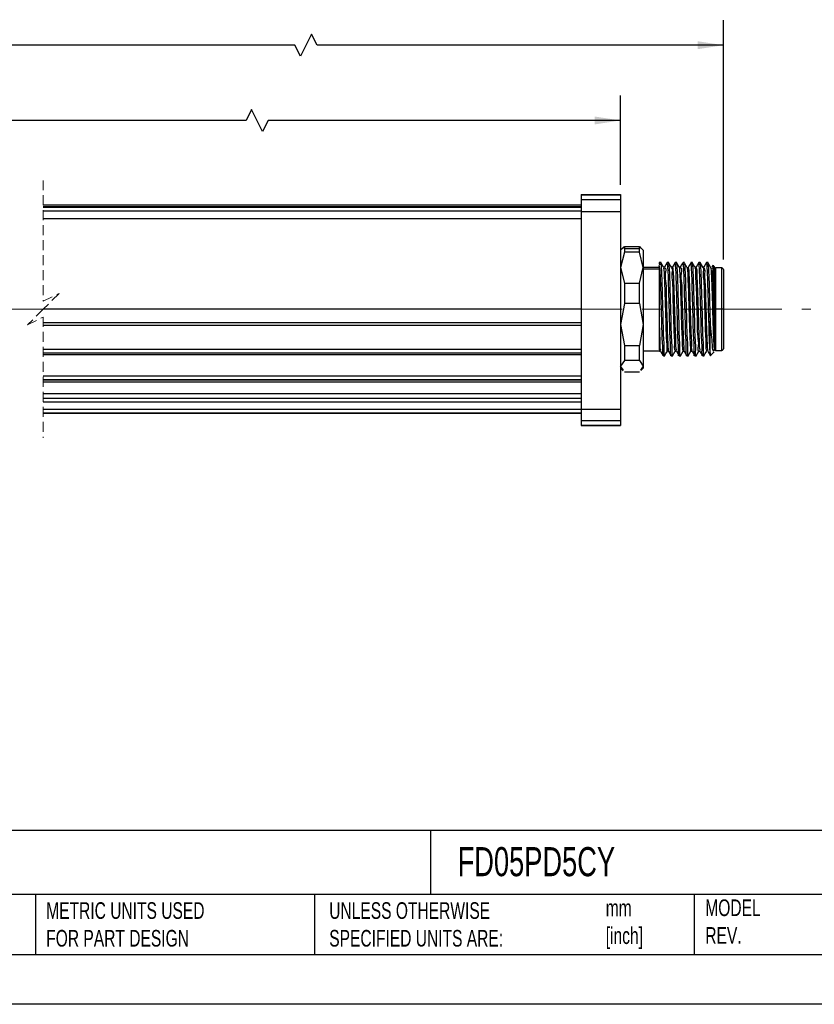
# Model space of a CAD drawing. Header units: millimetres. Extents: x 0 to 279, y 0 to 216.
# Tile 2 of 4: x 103 to 205, y 0 to 125. Entities that reach past the tile are written whole.
import ezdxf

# ---------------------------------------------------------------- set-up
doc = ezdxf.new("R2010")
doc.units = ezdxf.units.MM
doc.linetypes.add('CENTERX2', pattern=[20.32, 12.7, -2.54, 2.54, -2.54])
doc.linetypes.add('HIDDEN', pattern=[1.905, 1.27, -0.635])
doc.layers.add('CENTER', color=40, linetype='CENTERX2')
doc.layers.add('DIMENSIONS', color=140, linetype='Continuous', lineweight=25)
doc.layers.add('TEXT', color=140, linetype='Continuous', lineweight=25)
doc.styles.add('SLDTEXTSTYLE0', font='TXT', dxfattribs={"width": 0.7})
doc.dimstyles.new('SLDDIMSTYLE0', dxfattribs={"dimtxt": 2.158008, "dimasz": 3.302, "dimexe": 0, "dimexo": 0.0625, "dimgap": 0.539502, "dimtad": 0, "dimtih": 1, "dimtoh": 1, "dimdec": 1, "dimrnd": 1e-09, "dimzin": 12, "dimdsep": 46, "dimtxsty": 'SLDTEXTSTYLE0', "dimsah": 1, "dimcen": 0.09, "dimadec": 0, "dimazin": 3, "dimtfac": 1, "dimtdec": 1, "dimtofl": 0, "dimtmove": 0, "dimatfit": 3, "dimfxl": 0, "dimfrac": 2, "dimtolj": 1, "dimtzin": 12, "dimarcsym": 0})
doc.dimstyles.new('SLDDIMSTYLE3', dxfattribs={"dimtxt": 2.158008, "dimasz": 3.302, "dimexe": 0, "dimexo": 0.0625, "dimgap": 0.539502, "dimtad": 0, "dimtih": 1, "dimtoh": 1, "dimdec": 1, "dimrnd": 1e-09, "dimzin": 4, "dimdsep": 46, "dimtxsty": 'SLDTEXTSTYLE0', "dimsah": 1, "dimcen": 0.09, "dimadec": 0, "dimazin": 1, "dimtfac": 1, "dimtdec": 1, "dimtofl": 0, "dimtmove": 0, "dimatfit": 3, "dimfxl": 0, "dimfrac": 2, "dimtolj": 1, "dimtzin": 12, "dimarcsym": 0})

# ---------------------------------------------------------------- blocks, each defined once
blk = doc.blocks.new('_D_5')
at = {"layer": 'DIMENSIONS'}
for p, q in [((23.4, 104.36), (23.4, 115.72)), ((179.94, 104.36), (179.94, 115.72)), ((132.98, 113.96), (132.28, 112.55)), ((134.39, 111.14), (132.98, 113.96)), ((23.4, 112.55), (80.4, 112.55)), ((83.33, 112.55), (82.6, 112.55)), ((82.6, 112.55), (82.6, 109.12)), ((91.54, 112.55), (92.26, 112.55)), ((92.26, 112.55), (92.26, 109.12)), ((132.28, 112.55), (94.46, 112.55)), ((135.1, 112.55), (134.39, 111.14)), ((179.94, 112.55), (135.1, 112.55)), ((82.6, 109.12), (83.33, 109.12)), ((92.26, 109.12), (91.54, 109.12))]:
    blk.add_line(p, q, dxfattribs=at)
for points in [[(23.4, 112.55), (26.7, 112.04), (26.7, 113.05)], [(179.94, 112.55), (176.64, 113.05), (176.64, 112.04)]]:
    blk.add_solid(points, dxfattribs=at)
at = {"layer": 'DIMENSIONS', "char_height": 2.117, "attachment_point": 1, "style": 'SLDTEXTSTYLE0'}
for s, insert in [('480.0', (83.33, 115.76)), ('18.90', (83.33, 111.85))]:
    blk.add_mtext(s, dxfattribs=dict(at, insert=insert))
blk = doc.blocks.new('_D_6')
at = {"layer": 'DIMENSIONS'}
for p, q in [((23.4, 104.36), (23.4, 125.3)), ((193.04, 94.84), (193.04, 125.3)), ((140.61, 123.54), (139.2, 120.72)), ((141.32, 122.13), (140.61, 123.54)), ((23.4, 122.13), (79.74, 122.13)), ((82.67, 122.13), (81.94, 122.13)), ((81.94, 122.13), (81.94, 118.7)), ((90.87, 122.13), (91.6, 122.13)), ((91.6, 122.13), (91.6, 118.7)), ((138.5, 122.13), (93.8, 122.13)), ((139.2, 120.72), (138.5, 122.13)), ((193.04, 122.13), (141.32, 122.13)), ((81.94, 118.7), (82.67, 118.7)), ((91.6, 118.7), (90.87, 118.7))]:
    blk.add_line(p, q, dxfattribs=at)
for points in [[(23.4, 122.13), (26.7, 121.62), (26.7, 122.64)], [(193.04, 122.13), (189.74, 122.64), (189.74, 121.62)]]:
    blk.add_solid(points, dxfattribs=at)
at = {"layer": 'DIMENSIONS', "char_height": 2.117, "attachment_point": 1, "style": 'SLDTEXTSTYLE0'}
for s, insert in [('493.1', (82.67, 125.34)), ('19.41', (82.67, 121.43))]:
    blk.add_mtext(s, dxfattribs=dict(at, insert=insert))

msp = doc.modelspace()

# ---------------------------------------------------------------- linework, layer by layer
at = {"color": 7, "linetype": 'HIDDEN', "lineweight": 18}
for p, q in [((106.48, 104.92), (106.48, 89.52)), ((106.48, 89.52), (108.48, 90.52)), ((108.48, 90.52), (106.48, 88.52)), ((106.48, 88.52), (104.48, 86.52)), ((104.48, 86.52), (106.48, 87.52)), ((106.48, 87.52), (106.48, 72.12))]:
    msp.add_line(p, q, dxfattribs=at)
for p, q in [((174.94, 103.14), (179.94, 103.14)), ((174.94, 103.14), (174.94, 103.09)), ((174.94, 103.14), (179.94, 103.14)), ((174.94, 103.14), (174.94, 103.14)), ((174.94, 103.09), (179.94, 103.09)), ((174.94, 103.09), (174.94, 102.5)), ((179.94, 103.14), (179.94, 103.09)), ((179.94, 103.14), (179.94, 103.14)), ((179.94, 103.09), (179.94, 102.5)), ((174.94, 101.74), (106.48, 101.74)), ((174.94, 102.5), (179.94, 102.5)), ((174.94, 102.5), (174.94, 100.97)), ((179.94, 102.5), (179.94, 100.97)), ((174.94, 101.54), (106.48, 101.54)), ((106.48, 101.54), (174.94, 101.54)), ((106.48, 101.5), (174.94, 101.5)), ((106.48, 101.05), (174.94, 101.05)), ((174.94, 100.97), (174.94, 75.77)), ((174.94, 100.97), (179.94, 100.97)), ((179.94, 100.97), (179.94, 75.77)), ((106.48, 100.05), (174.94, 100.05)), ((180.26, 96.33), (179.94, 96.02)), ((180.44, 95.79), (179.94, 93.82)), ((180.31, 96.28), (180.44, 96.48)), ((180.44, 96.48), (180.44, 96.24)), ((180.44, 96.48), (182.34, 96.48)), ((180.44, 96.24), (180.44, 95.79)), ((180.44, 96.24), (182.34, 96.24)), ((182.34, 95.79), (180.44, 95.79)), ((182.34, 96.24), (182.34, 96.48)), ((182.34, 96.48), (182.48, 96.28)), ((182.34, 95.79), (182.34, 96.24)), ((182.84, 93.82), (182.34, 95.79)), ((182.84, 96.02), (182.53, 96.33)), ((182.84, 96.02), (182.84, 93.82)), ((185.1, 94.47), (184.84, 94.47)), ((184.84, 94.47), (184.84, 94.26)), ((184.84, 94.26), (185.09, 94.26)), ((184.99, 93.51), (184.84, 94.09)), ((184.84, 94.09), (184.84, 93.29)), ((185.05, 94.37), (185.09, 94.26)), ((186.1, 94.47), (185.9, 94.47)), ((185.94, 94.26), (185.9, 94.38)), ((186.09, 94.26), (185.94, 94.26)), ((186.05, 94.37), (186.09, 94.26)), ((186.94, 94.26), (186.89, 94.39)), ((187.1, 94.47), (186.9, 94.47)), ((187.09, 94.26), (186.94, 94.26)), ((187.05, 94.37), (187.09, 94.26)), ((188.1, 94.47), (187.9, 94.47)), ((187.94, 94.26), (187.9, 94.38)), ((188.09, 94.26), (187.94, 94.26)), ((188.08, 94.32), (188.09, 94.26)), ((189.1, 94.47), (188.9, 94.47)), ((188.94, 94.26), (188.92, 94.36)), ((189.09, 94.26), (188.94, 94.26)), ((189.05, 94.37), (189.09, 94.26)), ((189.94, 94.26), (189.89, 94.38)), ((190.1, 94.47), (189.9, 94.47)), ((190.09, 94.26), (189.94, 94.26)), ((190.05, 94.37), (190.09, 94.26)), ((191.1, 94.47), (190.9, 94.47)), ((190.94, 94.26), (190.9, 94.38)), ((190.94, 94.26), (191.09, 94.26)), ((191.05, 94.37), (191.09, 94.26)), ((191.66, 94.05), (191.55, 93.86)), ((191.84, 93.97), (191.72, 94.09)), ((179.94, 93.82), (180.44, 91.85)), ((182.34, 91.85), (182.84, 93.82)), ((184.84, 93.82), (182.84, 93.82)), ((182.84, 93.82), (182.84, 86.58)), ((182.84, 93.64), (184.84, 93.64)), ((184.84, 93.29), (184.84, 87.25)), ((185.56, 93.87), (185.4, 93.87)), ((186.56, 93.87), (186.4, 93.87)), ((187.56, 93.87), (187.4, 93.87)), ((188.53, 93.75), (188.55, 93.86)), ((189.56, 93.87), (189.4, 93.87)), ((190.56, 93.87), (190.4, 93.87)), ((191.84, 93.97), (191.84, 89.19)), ((192.84, 93.77), (192.04, 93.77)), ((192.04, 93.77), (192.04, 88.52)), ((192.84, 88.52), (192.84, 93.77)), ((193.04, 93.57), (193.04, 88.52)), ((180.44, 91.85), (180.44, 89.26)), ((180.44, 91.85), (182.34, 91.85)), ((182.34, 89.26), (182.34, 91.85)), ((180.44, 89.26), (179.94, 86.58)), ((182.34, 89.26), (180.44, 89.26)), ((182.34, 89.26), (182.84, 86.58)), ((191.84, 89.19), (191.84, 87.25)), ((106.48, 88.58), (174.94, 88.58)), ((191.84, 88.52), (192.04, 88.52)), ((192.84, 88.52), (192.04, 88.52)), ((192.04, 88.52), (192.04, 83.27)), ((193.04, 88.52), (192.84, 88.52)), ((192.84, 83.27), (192.84, 88.52)), ((193.04, 88.52), (193.04, 83.47)), ((106.48, 86.84), (174.94, 86.84)), ((179.94, 86.58), (180.44, 83.89)), ((182.84, 86.58), (182.34, 83.89)), ((182.84, 86.58), (182.84, 81.27)), ((184.84, 87.25), (184.84, 83.48)), ((191.34, 82.96), (191.34, 86.98)), ((191.84, 87.25), (191.84, 83.48)), ((106.48, 86.47), (174.94, 86.47)), ((106.48, 83.42), (174.94, 83.42)), ((106.48, 82.95), (174.94, 82.95)), ((180.44, 83.89), (182.34, 83.89)), ((180.44, 83.89), (180.44, 81.99)), ((182.34, 81.99), (182.34, 83.89)), ((182.84, 83.22), (184.84, 83.22)), ((184.84, 83.48), (184.9, 83.17)), ((184.9, 83.17), (185.05, 83.17)), ((186.9, 83.17), (187.05, 83.17)), ((187.9, 83.17), (188.05, 83.17)), ((188.9, 83.17), (189.05, 83.17)), ((189.9, 83.17), (190.05, 83.17)), ((191.34, 82.56), (191.85, 83.07)), ((191.77, 83.17), (191.86, 83.32)), ((192.04, 83.27), (192.84, 83.27)), ((106.48, 82.73), (174.94, 82.73)), ((180.44, 81.99), (179.94, 81.27)), ((182.34, 81.99), (180.44, 81.99)), ((182.34, 81.99), (182.84, 81.27)), ((185.4, 82.57), (185.6, 82.57)), ((186.4, 82.57), (186.6, 82.57)), ((187.4, 82.57), (187.6, 82.57)), ((188.4, 82.57), (188.6, 82.57)), ((189.4, 82.57), (189.6, 82.57)), ((190.4, 82.57), (190.6, 82.57)), ((180.31, 80.75), (179.94, 81.27)), ((179.94, 81.02), (180.26, 80.7)), ((180.44, 80.55), (182.34, 80.55)), ((182.84, 81.27), (182.48, 80.75)), ((182.53, 80.7), (182.84, 81.02)), ((182.84, 81.27), (182.84, 81.02)), ((106.48, 80.02), (174.94, 80.02)), ((106.48, 79.56), (174.94, 79.56)), ((174.94, 79.48), (106.48, 79.48)), ((106.48, 79.28), (174.94, 79.28)), ((106.48, 77.8), (174.94, 77.8)), ((106.48, 77.2), (174.94, 77.2)), ((106.48, 76.72), (174.94, 76.72)), ((106.48, 75.78), (174.94, 75.78)), ((106.48, 75.33), (174.94, 75.33)), ((106.48, 75.3), (174.94, 75.3)), ((106.48, 75.29), (174.94, 75.29)), ((174.94, 75.77), (179.94, 75.77)), ((174.94, 75.77), (174.94, 74.33)), ((179.94, 75.77), (179.94, 74.33)), ((174.94, 74.33), (179.94, 74.33)), ((174.94, 74.33), (174.94, 73.74)), ((179.94, 74.33), (179.94, 73.74)), ((174.94, 73.74), (179.94, 73.74)), ((174.94, 73.74), (174.94, 73.7)), ((174.94, 73.7), (179.94, 73.7)), ((174.94, 73.7), (174.94, 73.69)), ((174.94, 73.69), (179.94, 73.69)), ((179.94, 73.74), (179.94, 73.7)), ((179.94, 73.7), (179.94, 73.69))]:
    msp.add_line(p, q)
at = {"color": 7, "linetype": 'Continuous'}
msp.add_line((279.4, 0), (0, 0), dxfattribs=at)
at = {"flags": 128}
for points in [[(185.41, 93.85), (185.23, 94.16), (185.06, 94.46)], [(185.9, 94.46), (185.72, 94.16), (185.55, 93.86)], [(186.41, 93.85), (186.23, 94.16), (186.06, 94.46)], [(186.9, 94.46), (186.72, 94.16), (186.54, 93.85)], [(187.41, 93.86), (187.23, 94.16), (187.06, 94.46)], [(187.9, 94.47), (187.72, 94.16), (187.55, 93.86)], [(188.92, 94.44), (188.74, 94.14), (188.57, 93.84)], [(189.41, 93.86), (189.23, 94.16), (189.06, 94.46)], [(189.9, 94.46), (189.72, 94.16), (189.55, 93.86)], [(190.41, 93.86), (190.23, 94.16), (190.06, 94.46)], [(190.9, 94.46), (190.72, 94.16), (190.55, 93.86)], [(191.41, 93.85), (191.23, 94.16), (191.06, 94.46)], [(184.99, 93.51), (184.92, 93.4), (184.84, 93.29)], [(185.05, 83.17), (185.22, 82.87), (185.4, 82.57)], [(185.56, 82.57), (185.73, 82.87), (185.91, 83.18)], [(186.04, 83.18), (186.22, 82.88), (186.4, 82.57)], [(186.56, 82.57), (186.73, 82.87), (186.91, 83.18)], [(187.05, 83.18), (187.22, 82.87), (187.4, 82.57)], [(187.56, 82.57), (187.73, 82.87), (187.91, 83.18)], [(188.05, 83.17), (188.22, 82.87), (188.4, 82.57)], [(188.56, 82.57), (188.73, 82.87), (188.91, 83.18)], [(189.05, 83.18), (189.22, 82.87), (189.4, 82.57)], [(189.56, 82.57), (189.73, 82.87), (189.91, 83.18)], [(190.04, 83.18), (190.22, 82.88), (190.4, 82.57)], [(190.56, 82.57), (190.73, 82.87), (190.91, 83.18)], [(191.05, 83.18), (191.22, 82.87), (191.4, 82.57)]]:
    msp.add_lwpolyline(points, dxfattribs=at)
for centre, start, end in [((192.04, 93.57), 89.998, 180.001), ((192.84, 93.57), 359.999, 90.002), ((192.04, 83.47), 179.999, 270.002), ((192.84, 83.47), 269.998, 0.001)]:
    msp.add_arc(centre, 0.2, start, end)
for points, knots in [([(185.09, 94.26), (185.12, 93.92), (185.18, 93), (185.22, 91.34), (185.28, 89.24), (185.35, 87.12), (185.37, 84.88), (185.5, 84.04), (185.44, 82.38), (185.55, 82.66), (185.56, 82.68)], [0, 0, 0, 0, 0.087716, 0.236642, 0.424168, 0.621772, 0.799393, 0.930023, 0.993877, 1, 1, 1, 1]), ([(186.4, 82.67), (186.4, 82.65), (186.29, 82.38), (186.35, 84.05), (186.22, 84.87), (186.2, 87.12), (186.13, 89.24), (186.07, 91.34), (186.03, 93), (185.97, 93.92), (185.94, 94.26)], [0, 0, 0, 0, 0.00466, 0.068608, 0.199431, 0.377313, 0.575208, 0.76301, 0.912155, 1, 1, 1, 1]), ([(186.09, 94.26), (186.12, 93.92), (186.18, 93), (186.22, 91.34), (186.28, 89.24), (186.35, 87.12), (186.37, 84.88), (186.5, 84.04), (186.44, 82.38), (186.55, 82.66), (186.56, 82.69)], [0, 0, 0, 0, 0.087701, 0.236604, 0.424099, 0.621671, 0.799263, 0.929872, 0.993716, 1, 1, 1, 1]), ([(187.4, 82.67), (187.4, 82.65), (187.29, 82.38), (187.35, 84.05), (187.22, 84.87), (187.2, 87.12), (187.13, 89.24), (187.07, 91.34), (187.03, 93), (186.97, 93.92), (186.94, 94.26)], [0, 0, 0, 0, 0.00466, 0.068608, 0.199431, 0.377313, 0.575208, 0.76301, 0.912155, 1, 1, 1, 1]), ([(187.09, 94.26), (187.12, 93.92), (187.18, 93), (187.22, 91.34), (187.28, 89.24), (187.35, 87.12), (187.37, 84.88), (187.5, 84.04), (187.44, 82.38), (187.55, 82.66), (187.56, 82.69)], [0, 0, 0, 0, 0.087688, 0.236568, 0.424036, 0.621578, 0.799144, 0.929733, 0.993567, 1, 1, 1, 1]), ([(188.4, 82.67), (188.4, 82.65), (188.29, 82.38), (188.35, 84.05), (188.22, 84.87), (188.2, 87.12), (188.13, 89.24), (188.07, 91.34), (188.03, 93), (187.97, 93.92), (187.94, 94.26)], [0, 0, 0, 0, 0.00466, 0.068608, 0.199431, 0.377313, 0.575208, 0.76301, 0.912155, 1, 1, 1, 1]), ([(188.43, 93.79), (188.37, 93.89), (188.25, 94.09), (188.13, 94.29), (188.08, 94.39)], [0, 0, 0, 0, 0.49993, 1, 1, 1, 1]), ([(188.09, 94.26), (188.12, 93.92), (188.18, 93), (188.22, 91.34), (188.28, 89.24), (188.35, 87.12), (188.37, 84.88), (188.5, 84.04), (188.44, 82.38), (188.55, 82.66), (188.56, 82.69)], [0, 0, 0, 0, 0.087686, 0.2365621, 0.4240249, 0.621562, 0.799123, 0.9297089, 0.9935408, 1, 1, 1, 1]), ([(189.4, 82.67), (189.4, 82.65), (189.29, 82.38), (189.35, 84.05), (189.22, 84.87), (189.2, 87.12), (189.13, 89.24), (189.07, 91.34), (189.03, 93), (188.97, 93.92), (188.94, 94.26)], [0, 0, 0, 0, 0.00466, 0.068608, 0.199431, 0.377313, 0.575208, 0.76301, 0.912155, 1, 1, 1, 1]), ([(189.09, 94.26), (189.12, 93.92), (189.18, 93), (189.22, 91.34), (189.28, 89.24), (189.35, 87.12), (189.37, 84.88), (189.5, 84.04), (189.44, 82.38), (189.55, 82.66), (189.56, 82.69)], [0, 0, 0, 0, 0.087698, 0.236596, 0.424085, 0.621651, 0.799237, 0.929842, 0.993683, 1, 1, 1, 1]), ([(190.4, 82.67), (190.4, 82.65), (190.29, 82.38), (190.35, 84.05), (190.22, 84.87), (190.2, 87.12), (190.13, 89.24), (190.07, 91.34), (190.03, 93), (189.97, 93.92), (189.94, 94.26)], [0, 0, 0, 0, 0.00466, 0.068608, 0.19943, 0.377313, 0.575207, 0.763009, 0.912155, 1, 1, 1, 1]), ([(190.09, 94.26), (190.12, 93.92), (190.18, 93), (190.22, 91.34), (190.28, 89.24), (190.35, 87.12), (190.37, 84.88), (190.5, 84.04), (190.44, 82.38), (190.55, 82.66), (190.56, 82.69)], [0, 0, 0, 0, 0.087706, 0.236617, 0.424123, 0.621706, 0.799309, 0.929925, 0.993772, 1, 1, 1, 1]), ([(191.34, 82.96), (191.33, 83.27), (191.28, 84.04), (191.24, 85.38), (191.19, 87.03), (191.14, 88.82), (191.1, 90.58), (191.05, 92.14), (191.01, 93.34), (190.96, 94.01), (190.94, 94.26)], [0, 0, 0, 0, 0.082418, 0.204817, 0.35525, 0.519005, 0.680066, 0.82268, 0.932906, 1, 1, 1, 1]), ([(191.09, 94.26), (191.12, 93.92), (191.18, 93), (191.22, 91.34), (191.28, 89.25), (191.32, 87.75), (191.34, 86.98)], [0, 0, 0, 0, 0.141074, 0.380593, 0.682192, 1, 1, 1, 1]), ([(191.69, 94.04), (191.7, 94.06), (191.74, 94.26), (191.74, 93.11), (191.79, 92.52), (191.81, 90.85), (191.83, 89.77), (191.84, 89.19)], [0, 0, 0, 0, 0.011682, 0.110609, 0.327898, 0.636776, 1, 1, 1, 1]), ([(185.4, 82.64), (185.4, 82.62), (185.33, 82.41), (185.34, 83.71), (185.26, 84.36), (185.22, 86.26), (185.16, 88.12), (185.11, 90.14), (185.06, 91.93), (185.01, 93.03), (184.99, 93.51)], [0, 0, 0, 0, 0.00439, 0.055202, 0.16638, 0.324301, 0.509477, 0.699035, 0.869561, 1, 1, 1, 1]), ([(185.41, 93.79), (185.42, 93.74), (185.5, 93.43), (185.49, 92.66), (185.57, 91.4), (185.61, 89.8), (185.66, 88.03), (185.72, 86.4), (185.75, 84.76), (185.84, 84.17), (185.82, 83.04), (185.9, 83.23), (185.91, 83.25)], [0, 0, 0, 0, 0.014118, 0.090652, 0.214288, 0.370653, 0.541525, 0.706989, 0.847762, 0.947457, 0.99457, 1, 1, 1, 1]), ([(185.55, 93.78), (185.56, 93.78), (185.8, 93.7), (185.5, 92.76), (185.78, 91.73), (185.74, 90.04), (185.82, 88.23), (185.87, 86.52), (185.91, 84.78), (185.98, 84.22), (185.99, 83.03), (186.04, 83.19), (186.05, 83.2)], [0, 0, 0, 0, 0.003791, 0.068685, 0.188052, 0.346786, 0.524709, 0.699189, 0.848039, 0.952357, 0.999016, 1, 1, 1, 1]), ([(186.41, 93.78), (186.41, 93.78), (186.62, 93.69), (186.36, 92.86), (186.61, 91.87), (186.57, 90.29), (186.65, 88.58), (186.71, 86.85), (186.71, 85.29), (186.88, 84.18), (186.73, 83.44), (186.89, 83.25), (186.91, 83.23)], [0, 0, 0, 0, 0.002135, 0.062718, 0.174078, 0.323309, 0.493032, 0.663467, 0.814746, 0.929244, 0.993673, 1, 1, 1, 1]), ([(186.55, 93.81), (186.55, 93.83), (186.57, 93.99), (186.66, 93.05), (186.67, 92.51), (186.74, 90.87), (186.78, 89.21), (186.85, 87.36), (186.88, 85.68), (186.99, 84.37), (186.93, 83.58), (187.04, 83.29), (187.05, 83.26)], [0, 0, 0, 0, 0.0056389, 0.0387029, 0.131034, 0.2711263, 0.4411992, 0.6196345, 0.7837444, 0.9126673, 0.9900526, 1, 1, 1, 1]), ([(187.41, 93.83), (187.41, 93.84), (187.46, 94), (187.47, 92.9), (187.54, 92.37), (187.58, 90.74), (187.63, 89.13), (187.68, 87.36), (187.73, 85.74), (187.8, 84.45), (187.8, 83.63), (187.88, 83.27), (187.9, 83.19)], [0, 0, 0, 0, 0.001396, 0.044468, 0.140588, 0.278683, 0.442671, 0.613439, 0.771082, 0.897233, 0.977227, 1, 1, 1, 1]), ([(187.55, 93.78), (187.56, 93.78), (187.8, 93.8), (187.5, 92.73), (187.78, 91.81), (187.73, 90.09), (187.82, 88.3), (187.87, 86.58), (187.91, 84.83), (187.99, 84.22), (187.99, 83.02), (188.05, 83.22), (188.06, 83.23)], [0, 0, 0, 0, 0.003331, 0.065975, 0.183308, 0.340482, 0.517516, 0.691896, 0.841448, 0.94718, 0.995775, 1, 1, 1, 1]), ([(188.43, 93.72), (188.43, 93.67), (188.5, 93.35), (188.5, 92.56), (188.57, 91.25), (188.61, 89.63), (188.67, 87.85), (188.72, 86.24), (188.77, 84.64), (188.82, 84.07), (188.85, 83.03), (188.9, 83.22), (188.91, 83.25)], [0, 0, 0, 0, 0.011759, 0.093586, 0.221785, 0.381388, 0.55372, 0.718612, 0.856765, 0.952036, 0.993418, 1, 1, 1, 1]), ([(188.57, 93.77), (188.58, 93.73), (188.66, 93.44), (188.64, 92.72), (188.72, 91.53), (188.76, 90.01), (188.81, 88.34), (188.87, 86.69), (188.89, 85.22), (189.01, 84.14), (188.92, 83.48), (189.04, 83.26), (189.05, 83.24)], [0, 0, 0, 0, 0.012596, 0.085631, 0.202786, 0.351582, 0.516125, 0.678831, 0.822312, 0.931247, 0.99405, 1, 1, 1, 1]), ([(189.4, 93.8), (189.41, 93.77), (189.54, 93.54), (189.44, 92.82), (189.58, 91.65), (189.6, 90.08), (189.65, 88.33), (189.73, 86.65), (189.69, 85.01), (189.94, 84.24), (189.69, 83.16), (189.9, 83.24), (189.91, 83.25)], [0, 0, 0, 0, 0.007476, 0.075082, 0.192191, 0.345152, 0.516076, 0.684958, 0.832034, 0.940105, 0.996606, 1, 1, 1, 1]), ([(189.55, 93.84), (189.56, 93.79), (189.67, 93.53), (189.63, 92.83), (189.72, 91.7), (189.75, 90.22), (189.81, 88.55), (189.86, 86.89), (189.89, 85.39), (189.98, 84.24), (189.95, 83.55), (190.04, 83.28), (190.05, 83.24)], [0, 0, 0, 0, 0.013691, 0.080128, 0.191633, 0.336338, 0.498791, 0.661632, 0.807459, 0.920698, 0.989293, 1, 1, 1, 1]), ([(190.4, 93.79), (190.41, 93.8), (190.54, 93.96), (190.41, 92.79), (190.58, 92.14), (190.58, 90.48), (190.64, 88.82), (190.7, 87.06), (190.73, 85.48), (190.83, 84.27), (190.78, 83.53), (190.89, 83.25), (190.91, 83.21)], [0, 0, 0, 0, 0.003116, 0.055723, 0.160302, 0.304707, 0.472053, 0.642756, 0.796839, 0.916277, 0.987144, 1, 1, 1, 1]), ([(190.56, 93.8), (190.57, 93.78), (190.7, 93.59), (190.58, 92.92), (190.73, 91.87), (190.74, 90.41), (190.8, 88.77), (190.85, 87.09), (190.89, 85.56), (190.96, 84.36), (190.96, 83.61), (191.03, 83.28), (191.05, 83.22)], [0, 0, 0, 0, 0.00558, 0.065853, 0.172396, 0.313886, 0.475214, 0.639142, 0.788152, 0.906328, 0.981079, 1, 1, 1, 1]), ([(191.41, 93.85), (191.43, 93.72), (191.49, 93.27), (191.52, 92.33), (191.58, 90.95), (191.63, 89.28), (191.68, 87.52), (191.73, 85.88), (191.78, 84.54), (191.82, 83.78), (191.84, 83.48)], [0, 0, 0, 0, 0.037446, 0.131564, 0.270467, 0.437924, 0.614339, 0.779064, 0.912825, 1, 1, 1, 1]), ([(191.55, 93.8), (191.56, 93.79), (191.77, 93.78), (191.51, 92.91), (191.76, 92.09), (191.72, 90.59), (191.8, 88.98), (191.83, 87.83), (191.84, 87.25)], [0, 0, 0, 0, 0.005336, 0.092226, 0.255391, 0.477515, 0.734885, 1, 1, 1, 1]), ([(184.84, 87.25), (184.86, 86.67), (184.88, 85.63), (184.99, 84.34), (184.92, 83.55), (185.04, 83.27), (185.06, 83.24)], [0, 0, 0, 0, 0.433578, 0.771982, 0.972309, 1, 1, 1, 1]), ([(191.34, 86.98), (191.37, 86.4), (191.42, 85.38), (191.64, 84.18), (191.56, 83.39), (191.74, 83.19), (191.75, 83.18)], [0, 0, 0, 0, 0.450263, 0.790314, 0.988787, 1, 1, 1, 1]), ([(191.34, 82.96), (191.34, 82.75), (191.34, 82.51), (191.38, 82.64), (191.38, 82.65)], [0, 0, 0, 0, 0.9070079, 1, 1, 1, 1])]:
    msp.add_open_spline(points, degree=3, knots=knots)
at = {"layer": 'CENTER', "linetype": 'CENTERX2', "lineweight": 18}
for p, q in [((21.05, 88.52), (106.83, 88.52)), ((106.48, 88.52), (204.17, 88.52))]:
    msp.add_line(p, q, dxfattribs=at)
at = {"layer": 'TEXT'}
for p, q in [((273.05, 22.13), (6.35, 22.13)), ((155.76, 22.13), (155.76, 13.97)), ((273.05, 13.97), (6.35, 13.97)), ((105.48, 13.97), (105.48, 6.35)), ((141, 13.97), (141, 6.35)), ((189.3, 13.97), (189.3, 6.35)), ((6.35, 6.35), (273.05, 6.35))]:
    msp.add_line(p, q, dxfattribs=at)

# ---------------------------------------------------------------- texts
at = {"layer": 'TEXT', "attachment_point": 1, "style": 'SLDTEXTSTYLE0'}
for s, insert, char_height in [('FD05PD5CY', (159.21, 20.02), 3.704), ('METRIC UNITS USED ^JFOR PART DESIGN', (106.85, 13), 2.1167), ('UNLESS OTHERWISE ^JSPECIFIED UNITS ARE:', (142.87, 13), 2.1167), ('mm^J[inch]', (178.06, 13.33), 2.117), ('MODEL ^JREV.', (190.73, 13.36), 2.1167)]:
    msp.add_mtext(s, dxfattribs=dict(at, insert=insert, char_height=char_height))

# ---------------------------------------------------------------- dimensions: what is measured, and where the dimension line sits
at = {"layer": 'DIMENSIONS'}
for base, p1, p2, text, dimstyle, picture, middle in [((193.04, 122.13), (23.4, 103.09), (193.04, 93.57), '493.1', 'SLDDIMSTYLE0', '_D_6', (86.77, 122.13)), ((23.4, 112.55), (179.94, 103.09), (23.4, 103.09), '480.0', 'SLDDIMSTYLE3', '_D_5', (87.43, 112.55))]:
    dim = msp.add_linear_dim(base=base, p1=p1, p2=p2, text=text, dimstyle=dimstyle, dxfattribs=at)
    dim.commit()
    dim.dimension.update_dxf_attribs({"geometry": picture, "text_midpoint": middle, "dimtype": 160})

doc.saveas('drawing.dxf')
